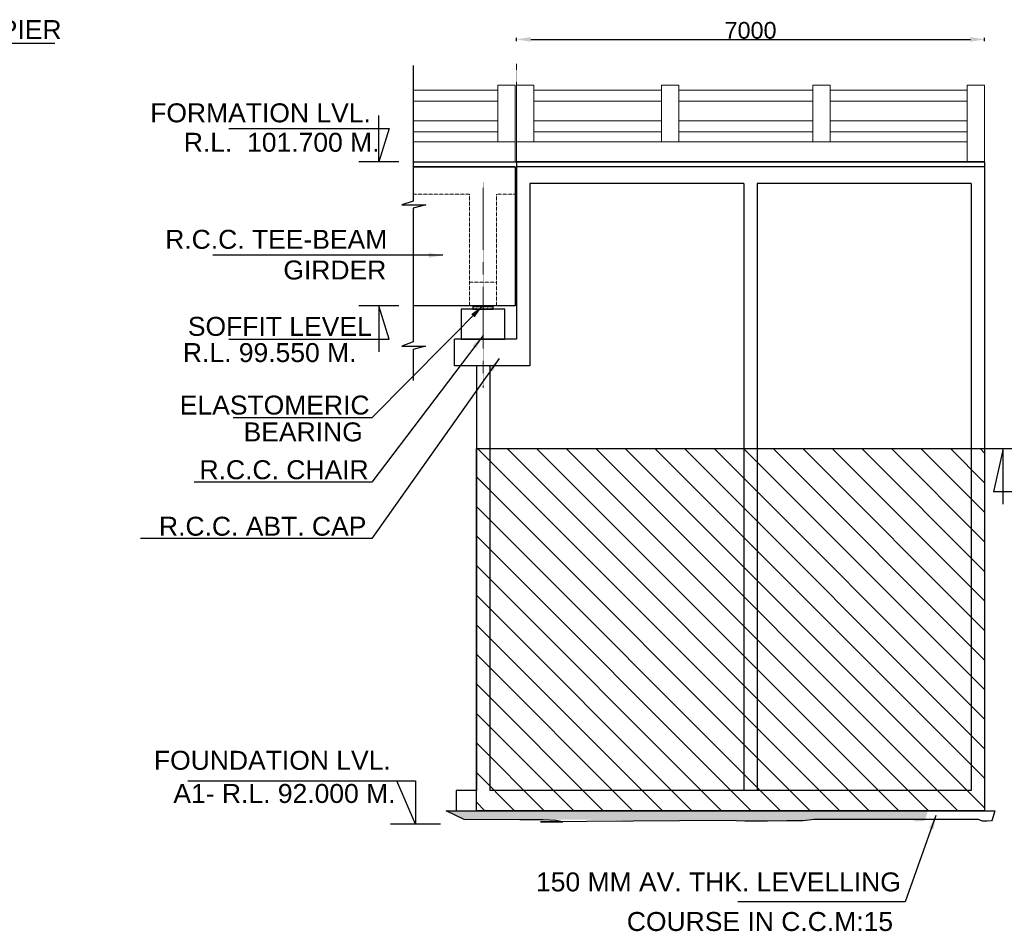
# Model space of a CAD drawing. Header units: inches. Extents: x 4599583 to 400123529, y 1639131 to 28133222499.
# Tile 61 of 86: x 5013787 to 5072670, y 28133098827 to 28133153339. Entities that reach past the tile are written whole.
import ezdxf

# ---------------------------------------------------------------- set-up
doc = ezdxf.new("R2010")
doc.units = ezdxf.units.IN
doc.header["$MEASUREMENT"] = 0
doc.linetypes.add('CENTER', pattern=[2, 1.25, -0.25, 0.25, -0.25])
doc.linetypes.add('HIDDEN', pattern=[0.375, 0.25, -0.125])
for name, color, linetype in [('3', 201, 'Continuous'), ('CENTER', 3, 'CENTER'), ('CHAINAGE', 7, 'Continuous'), ('CHNGE', 31, 'Continuous'), ('text', 7, 'Continuous')]:
    doc.layers.add(name, color=color, linetype=linetype)
for name, color, linetype, lineweight in [('CEN', 3, 'CENTER', 13), ('STR', 7, 'Continuous', 25), ('SYM', 8, 'Continuous', 5)]:
    doc.layers.add(name, color=color, linetype=linetype, lineweight=lineweight)
doc.styles.add('ROMANS', font='arial.ttf')
doc.dimstyles.new('ROMANS', dxfattribs={"dimtxt": 1000, "dimasz": 850, "dimexe": 100, "dimexo": 100, "dimgap": 25, "dimtad": 1, "dimdec": 0, "dimzin": 9, "dimdsep": 46, "dimtxsty": 'ROMANS', "dimcen": 325, "dimclrd": 4, "dimclre": 4, "dimclrt": 6, "dimadec": 0, "dimazin": 0, "dimtfac": 1, "dimtdec": 0, "dimtmove": 0, "dimatfit": 3, "dimfxl": 1, "dimtolj": 1, "dimtzin": 9, "dimarcsym": 0})
pattern_1 = [(50, (-1410122.75, 28134361472), (860.70361, -75.30181), [89.9991, -989.9901]), (355, (-1410122.75, 28134361472), (-166.49994, 902.62153), [71.99928, -791.99208]), (100.451444, (-1410051, 28134361465.7), (694.20367, 827.31972), [76.48747, -841.36212]), (46.1842, (-1410122.8, 28134361712), (1280.67679, -198.62115), [134.99865, -1484.98515]), (96.635635, (-1410016, 28134361695.4), (1121.58312, 1168.93063), [114.73126, -1262.0439]), (351.184164, (-1410122.8, 28134361712), (1121.58312, 1168.93063), [107.99892, -1187.98812]), (21, (-1410002.75, 28134361652), (716.2813, -483.13784), [89.9991, -989.9901]), (326, (-1410002.75, 28134361652), (291.97548, 870.17135), [71.99928, -791.99208]), (71.451445, (-1409943.1, 28134361611.7), (1008.25677, 387.03351), [76.48746, -841.36212]), (37.5, (-1410122.75, 28134361472), (14.59168, 399.46863), [0, -782.392176, 0, -803.99196, 0, -794.99205]), (7.5, (-1410122.75, 28134361472), (315.680288, 473.28932), [0, -458.395416, 0, -764.392356, 0, -302.99697]), (327.5, (-1410390.35, 28134361472), (640.580518, -27.065575), [0, -299.997, 0, -935.99064, 0, -1241.98758]), (317.5, (-1410510.35, 28134361472), (699.816405, 120.124778), [0, -389.9961, 0, -621.593784, 0, -881.99118])]
pattern_2 = [(0, (8336909.32, 28133569788.51), (0, 220), [160, -60]), (90, (8336909.32, 28133569788.51), (-220, 1e-14), [160, -60])]
pattern_3 = [(135, (-965891.6, 28134131980.8), (-883.88348, -883.88348), [])]

# ---------------------------------------------------------------- blocks, each defined once
blk = doc.blocks.new('*D36')
at = {"layer": 'Defpoints', "color": 0, "transparency": 16777216}
for p in [(5071495, 28133152161), (5043495, 28133144538), (5071495, 28133144538)]:
    blk.add_point(p, dxfattribs=at)
at = {"layer": 'STR', "color": 4, "lineweight": -2, "transparency": 16777216}
for p, q in [((5043495, 28133152061), (5043495, 28133152261)), ((5071495, 28133152061), (5071495, 28133152261)), ((5044345, 28133152161), (5070645, 28133152161))]:
    blk.add_line(p, q, dxfattribs=at)
at = {"layer": 'STR', "color": 4, "transparency": 16777216}
for points in [[(5044345, 28133152303), (5044345, 28133152019), (5043495, 28133152161)], [(5070645, 28133152303), (5070645, 28133152019), (5071495, 28133152161)]]:
    blk.add_solid(points, dxfattribs=at)
at = {"layer": 'STR', "color": 6, "transparency": 16777216, "insert": (5057495, 28133152696), "char_height": 1000, "attachment_point": 5, "style": 'ROMANS'}
blk.add_mtext('\\A1;7000', dxfattribs=at)
blk = doc.blocks.new('*D126')
at = {"layer": 'Defpoints', "color": 0, "transparency": 16777216}
for p in [(5071495, 28133152161), (5043495, 28133144538), (5071495, 28133144538)]:
    blk.add_point(p, dxfattribs=at)
at = {"layer": 'STR', "color": 4, "lineweight": -2, "transparency": 16777216}
for p, q in [((5043495, 28133152061), (5043495, 28133152261)), ((5071495, 28133152061), (5071495, 28133152261)), ((5044345, 28133152161), (5070645, 28133152161))]:
    blk.add_line(p, q, dxfattribs=at)
at = {"layer": 'STR', "color": 4, "transparency": 16777216}
for points in [[(5044345, 28133152303), (5044345, 28133152019), (5043495, 28133152161)], [(5070645, 28133152303), (5070645, 28133152019), (5071495, 28133152161)]]:
    blk.add_solid(points, dxfattribs=at)
at = {"layer": 'STR', "color": 6, "transparency": 16777216, "insert": (5057495, 28133152696), "char_height": 1000, "attachment_point": 5, "style": 'ROMANS'}
blk.add_mtext('\\A1;7000', dxfattribs=at)
blk = doc.blocks.new('*D171')
at = {"layer": 'Defpoints', "color": 0, "transparency": 16777216}
for p in [(5071495, 28133152161), (5043495, 28133144538), (5071495, 28133144538)]:
    blk.add_point(p, dxfattribs=at)
at = {"layer": 'STR', "color": 4, "lineweight": -2, "transparency": 16777216}
for p, q in [((5043495, 28133152061), (5043495, 28133152261)), ((5071495, 28133152061), (5071495, 28133152261)), ((5044345, 28133152161), (5070645, 28133152161))]:
    blk.add_line(p, q, dxfattribs=at)
at = {"layer": 'STR', "color": 4, "transparency": 16777216}
for points in [[(5044345, 28133152303), (5044345, 28133152019), (5043495, 28133152161)], [(5070645, 28133152303), (5070645, 28133152019), (5071495, 28133152161)]]:
    blk.add_solid(points, dxfattribs=at)
at = {"layer": 'STR', "color": 6, "transparency": 16777216, "insert": (5057495, 28133152696), "char_height": 1000, "attachment_point": 5, "style": 'ROMANS'}
blk.add_mtext('\\A1;7000', dxfattribs=at)

msp = doc.modelspace()

# ---------------------------------------------------------------- hatches: boundary and pattern name
at = {"layer": 'CHNGE'}
h = msp.add_hatch(dxfattribs=at)
h.set_pattern_fill('ANSI31', color=8, scale=10000, angle=90, style=0)
h.set_pattern_definition(pattern_3)
h.paths.add_polyline_path([(5071495.191, 28133127698.346), (5041095.378, 28133127698.346), (5041095.378, 28133106038.346), (5071495.191, 28133106038.346)])
h = msp.add_hatch(dxfattribs=at)
h.set_pattern_fill('ANSI31', color=8, scale=10000, angle=90, style=0)
h.set_pattern_definition(pattern_3)
h.paths.add_polyline_path([(5071495.191, 28133127698.346), (5041095.378, 28133127698.346), (5041095.378, 28133106038.346), (5071495.191, 28133106038.346)])
h = msp.add_hatch(dxfattribs=at)
h.set_pattern_fill('ANSI31', color=8, scale=10000, angle=90, style=0)
h.set_pattern_definition(pattern_3)
h.paths.add_polyline_path([(5071495.191, 28133127698.346), (5041095.378, 28133127698.346), (5041095.378, 28133106038.346), (5071495.191, 28133106038.346)])
at = {"layer": 'SYM'}
h = msp.add_hatch(dxfattribs=at)
h.set_pattern_fill('ANGLE', color=256, scale=800, style=0)
h.set_pattern_definition(pattern_2)
h.paths.add_polyline_path([(5040895.378, 28133136238.346), (5041495.378, 28133136238.346), (5041495.378, 28133136030.346), (5040895.378, 28133136030.346)])
h = msp.add_hatch(dxfattribs=at)
h.set_pattern_fill('ANGLE', color=256, scale=800, style=0)
h.set_pattern_definition(pattern_2)
h.paths.add_polyline_path([(5040895.378, 28133136238.346), (5041495.378, 28133136238.346), (5041495.378, 28133136030.346), (5040895.378, 28133136030.346)])
h = msp.add_hatch(dxfattribs=at)
h.set_pattern_fill('ANGLE', color=256, scale=800, style=0)
h.set_pattern_definition(pattern_2)
h.paths.add_polyline_path([(5040895.378, 28133136238.346), (5041495.378, 28133136238.346), (5041495.378, 28133136030.346), (5040895.378, 28133136030.346)])
h = msp.add_hatch(dxfattribs=at)
h.set_pattern_fill('ANGLE', color=256, scale=800, style=0)
h.set_pattern_definition(pattern_2)
h.paths.add_polyline_path([(5042095.378, 28133136030.346), (5041495.378, 28133136030.346), (5041495.378, 28133136238.346), (5042095.378, 28133136238.346)])
h = msp.add_hatch(dxfattribs=at)
h.set_pattern_fill('ANGLE', color=256, scale=800, style=0)
h.set_pattern_definition(pattern_2)
h.paths.add_polyline_path([(5042095.378, 28133136030.346), (5041495.378, 28133136030.346), (5041495.378, 28133136238.346), (5042095.378, 28133136238.346)])
h = msp.add_hatch(dxfattribs=at)
h.set_pattern_fill('ANGLE', color=256, scale=800, style=0)
h.set_pattern_definition(pattern_2)
h.paths.add_polyline_path([(5042095.378, 28133136030.346), (5041495.378, 28133136030.346), (5041495.378, 28133136238.346), (5042095.378, 28133136238.346)])
at = {"layer": 'SYM', "linetype": 'Continuous'}
h = msp.add_hatch(dxfattribs=at)
h.set_pattern_fill('AR-CONC', color=252, scale=119.9988, style=0)
h.set_pattern_definition(pattern_1)
h.paths.add_polyline_path([(5068095.224, 28133106038.346), (5039295.378, 28133106038.352), (5040368.328, 28133105504.603), (5047703.459, 28133105493.316), (5049089.202, 28133105491.122), (5049824.912, 28133105453.355), (5050185.286, 28133105390.689), (5056021.627, 28133105459.221), (5056631.821, 28133105431.508), (5057147.115, 28133105403.795), (5058506.184, 28133105403.795), (5059671.101, 28133105431.508), (5060639.799, 28133105431.508), (5061305.466, 28133105514.646), (5067129.273, 28133105514.646), (5067368.002, 28133105403.795), (5067636.685, 28133105403.795), (5067905.368, 28133105431.508), (5067946.492, 28133105499.884)])
h = msp.add_hatch(dxfattribs=at)
h.set_pattern_fill('AR-CONC', color=252, scale=119.9988, style=0)
h.set_pattern_definition(pattern_1)
h.paths.add_polyline_path([(5068095.224, 28133106038.346), (5039295.378, 28133106038.352), (5040368.328, 28133105504.603), (5047703.459, 28133105493.316), (5049089.202, 28133105491.122), (5049824.912, 28133105453.355), (5050185.286, 28133105390.689), (5056021.627, 28133105459.221), (5056631.821, 28133105431.508), (5057147.115, 28133105403.795), (5058506.184, 28133105403.795), (5059671.101, 28133105431.508), (5060639.799, 28133105431.508), (5061305.466, 28133105514.646), (5067129.273, 28133105514.646), (5067368.002, 28133105403.795), (5067636.685, 28133105403.795), (5067905.368, 28133105431.508), (5067946.492, 28133105499.884)])
h = msp.add_hatch(dxfattribs=at)
h.set_pattern_fill('AR-CONC', color=252, scale=119.9988, style=0)
h.set_pattern_definition(pattern_1)
h.paths.add_polyline_path([(5068095.224, 28133106038.346), (5039295.378, 28133106038.352), (5040368.328, 28133105504.603), (5047703.459, 28133105493.316), (5049089.202, 28133105491.122), (5049824.912, 28133105453.355), (5050185.286, 28133105390.689), (5056021.627, 28133105459.221), (5056631.821, 28133105431.508), (5057147.115, 28133105403.795), (5058506.184, 28133105403.795), (5059671.101, 28133105431.508), (5060639.799, 28133105431.508), (5061305.466, 28133105514.646), (5067129.273, 28133105514.646), (5067368.002, 28133105403.795), (5067636.685, 28133105403.795), (5067905.368, 28133105431.508), (5067946.492, 28133105499.884)])

# ---------------------------------------------------------------- linework, layer by layer
at = {"ltscale": 50}
for p, q in [((5037322.058, 28133150594.846), (5037322.058, 28133142487.684)), ((5037322.058, 28133150594.846), (5037322.058, 28133142487.684)), ((5037322.058, 28133150594.846), (5037322.058, 28133142487.684)), ((5037322.058, 28133142487.684), (5036646.973, 28133142264.707)), ((5037322.058, 28133142487.684), (5036646.973, 28133142264.707)), ((5037322.058, 28133142487.684), (5036646.973, 28133142264.707)), ((5036646.973, 28133142264.707), (5038072.992, 28133142264.707)), ((5036646.973, 28133142264.707), (5038072.992, 28133142264.707)), ((5036646.973, 28133142264.707), (5038072.992, 28133142264.707)), ((5038072.992, 28133142264.707), (5037322.058, 28133142071.185)), ((5038072.992, 28133142264.707), (5037322.058, 28133142071.185)), ((5038072.992, 28133142264.707), (5037322.058, 28133142071.185)), ((5037322.058, 28133142071.185), (5037322.059, 28133134071.425)), ((5037322.058, 28133142071.185), (5037322.059, 28133134071.425)), ((5037322.058, 28133142071.185), (5037322.059, 28133134071.425)), ((5037322.059, 28133134071.425), (5036637.677, 28133133820.894)), ((5037322.059, 28133134071.425), (5036637.677, 28133133820.894)), ((5037322.059, 28133134071.425), (5036637.677, 28133133820.894)), ((5036637.677, 28133133820.894), (5038063.696, 28133133820.894)), ((5036637.677, 28133133820.894), (5038063.696, 28133133820.894)), ((5036637.677, 28133133820.894), (5038063.696, 28133133820.894)), ((5038063.696, 28133133820.894), (5037312.761, 28133133627.373)), ((5038063.696, 28133133820.894), (5037312.761, 28133133627.373)), ((5038063.696, 28133133820.894), (5037312.761, 28133133627.373)), ((5037322.059, 28133133629.769), (5037322.059, 28133131772.046)), ((5037322.059, 28133133629.769), (5037322.059, 28133131772.046)), ((5037322.059, 28133133629.769), (5037322.059, 28133131772.046))]:
    msp.add_line(p, q, dxfattribs=at)
at = {"color": 7, "lineweight": 25, "ltscale": 0.5}
for p, q in [((5071495.098, 28133144838.346), (5043495.378, 28133144838.346)), ((5043495.38, 28133144838.346), (5043495.378, 28133134238.346)), ((5071495.098, 28133144838.346), (5043495.378, 28133144838.346)), ((5043495.38, 28133144838.346), (5043495.378, 28133134238.346)), ((5071495.098, 28133144838.346), (5043495.378, 28133144838.346)), ((5043495.38, 28133144838.346), (5043495.378, 28133134238.346)), ((5071494.339, 28133144538.349), (5043495.378, 28133144538.349)), ((5071494.339, 28133144538.349), (5043495.378, 28133144538.349)), ((5071494.339, 28133144538.349), (5043495.378, 28133144538.349))]:
    msp.add_line(p, q, dxfattribs=at)
msp.add_lwpolyline([(5072095.184, 28133106038.346), (5071946.452, 28133105499.884), (5071905.328, 28133105431.508), (5071905.328, 28133105431.508), (5071636.645, 28133105403.795), (5071367.962, 28133105403.795), (5071129.233, 28133105514.646), (5061305.466, 28133105514.646), (5060639.799, 28133105431.508), (5059671.101, 28133105431.508), (5058506.184, 28133105403.795), (5057147.115, 28133105403.795), (5056631.821, 28133105431.508), (5056021.627, 28133105459.221), (5044941.426, 28133105376.083), (5046269.322, 28133105376.083), (5046269.322, 28133105376.083), (5046269.322, 28133105376.083), (5046269.322, 28133105376.083), (5045824.952, 28133105453.355), (5045089.242, 28133105491.122), (5043703.499, 28133105493.316), (5040368.328, 28133105504.603), (5039295.378, 28133106038.352)])
msp.add_lwpolyline([(5072095.184, 28133106038.346), (5071946.452, 28133105499.884), (5071905.328, 28133105431.508), (5071905.328, 28133105431.508), (5071636.645, 28133105403.795), (5071367.962, 28133105403.795), (5071129.233, 28133105514.646), (5061305.466, 28133105514.646), (5060639.799, 28133105431.508), (5059671.101, 28133105431.508), (5058506.184, 28133105403.795), (5057147.115, 28133105403.795), (5056631.821, 28133105431.508), (5056021.627, 28133105459.221), (5044941.426, 28133105376.083), (5046269.322, 28133105376.083), (5046269.322, 28133105376.083), (5046269.322, 28133105376.083), (5046269.322, 28133105376.083), (5045824.952, 28133105453.355), (5045089.242, 28133105491.122), (5043703.499, 28133105493.316), (5040368.328, 28133105504.603), (5039295.378, 28133106038.352)])
msp.add_lwpolyline([(5072095.184, 28133106038.346), (5071946.452, 28133105499.884), (5071905.328, 28133105431.508), (5071905.328, 28133105431.508), (5071636.645, 28133105403.795), (5071367.962, 28133105403.795), (5071129.233, 28133105514.646), (5061305.466, 28133105514.646), (5060639.799, 28133105431.508), (5059671.101, 28133105431.508), (5058506.184, 28133105403.795), (5057147.115, 28133105403.795), (5056631.821, 28133105431.508), (5056021.627, 28133105459.221), (5044941.426, 28133105376.083), (5046269.322, 28133105376.083), (5046269.322, 28133105376.083), (5046269.322, 28133105376.083), (5046269.322, 28133105376.083), (5045824.952, 28133105453.355), (5045089.242, 28133105491.122), (5043703.499, 28133105493.316), (5040368.328, 28133105504.603), (5039295.378, 28133106038.352)])
at = {"layer": '3', "color": 87, "linetype": 'HIDDEN', "lineweight": 5, "ltscale": 50}
for p, q in [((5040695.378, 28133142898.346), (5037322.058, 28133142898.346)), ((5040695.378, 28133142898.346), (5037322.058, 28133142898.346)), ((5040695.378, 28133142898.346), (5037322.058, 28133142898.346)), ((5040695.378, 28133142898.346), (5037322.058, 28133142898.346)), ((5040695.378, 28133142898.346), (5037322.058, 28133142898.346)), ((5040695.378, 28133142898.346), (5037322.058, 28133142898.346)), ((5040695.378, 28133136238.347), (5040695.378, 28133142898.346)), ((5040695.378, 28133136238.347), (5040695.378, 28133142898.346)), ((5040695.378, 28133136238.347), (5040695.378, 28133142898.346)), ((5042295.378, 28133136238.347), (5042295.378, 28133142898.346)), ((5043415.378, 28133142898.346), (5042295.378, 28133142898.346)), ((5042295.378, 28133136238.347), (5042295.378, 28133142898.346)), ((5043415.378, 28133142898.346), (5042295.378, 28133142898.346)), ((5042295.378, 28133136238.347), (5042295.378, 28133142898.346)), ((5043415.378, 28133142898.346), (5042295.378, 28133142898.346)), ((5040695.378, 28133137638.347), (5042295.378, 28133137638.347)), ((5040695.378, 28133137638.347), (5042295.378, 28133137638.347)), ((5040695.378, 28133137638.347), (5042295.378, 28133137638.347))]:
    msp.add_line(p, q, dxfattribs=at)
at = {"layer": 'CEN', "ltscale": 10}
for p, q in [((5043495.38, 28133136238.41), (5043495.38, 28133150691.346)), ((5043495.38, 28133136238.41), (5043495.38, 28133150691.346)), ((5043495.38, 28133136238.41), (5043495.38, 28133150691.346)), ((5041495.378, 28133131334.846), (5041495.378, 28133143609.311)), ((5041495.378, 28133131334.846), (5041495.378, 28133143609.311)), ((5041495.378, 28133131334.846), (5041495.378, 28133143609.311))]:
    msp.add_line(p, q, dxfattribs=at)
at = {"layer": 'CHAINAGE', "linetype": 'ByBlock'}
for p, q in [((5037322.058, 28133144538.346), (5043415.378, 28133144538.346)), ((5037322.058, 28133144538.346), (5043415.378, 28133144538.346)), ((5037322.058, 28133144538.346), (5043415.378, 28133144538.346)), ((5057095.378, 28133143538.346), (5057095.378, 28133107238.334)), ((5057095.378, 28133143538.346), (5057095.378, 28133107238.334)), ((5057095.378, 28133143538.346), (5057095.378, 28133107238.334)), ((5057895.378, 28133143538.346), (5057895.378, 28133107238.334)), ((5057895.378, 28133143538.346), (5057895.378, 28133107238.334)), ((5057895.378, 28133143538.346), (5057895.378, 28133107238.334)), ((5043415.378, 28133136238.347), (5037322.058, 28133136238.347)), ((5043415.378, 28133136238.347), (5037322.058, 28133136238.347)), ((5043415.378, 28133136238.347), (5037322.058, 28133136238.347)), ((5039795.378, 28133132638.346), (5039795.378, 28133134238.346)), ((5043495.378, 28133134238.346), (5039795.378, 28133134238.346)), ((5039795.378, 28133132638.346), (5039795.378, 28133134238.346)), ((5043495.378, 28133134238.346), (5039795.378, 28133134238.346)), ((5039795.378, 28133132638.346), (5039795.378, 28133134238.346)), ((5043495.378, 28133134238.346), (5039795.378, 28133134238.346)), ((5044295.371, 28133132638.346), (5039795.378, 28133132638.346)), ((5044295.371, 28133132638.346), (5039795.378, 28133132638.346)), ((5044295.371, 28133132638.346), (5039795.378, 28133132638.346)), ((5041095.378, 28133132638.346), (5041095.378, 28133107238.334)), ((5041095.378, 28133132638.346), (5041095.378, 28133107238.334)), ((5041095.378, 28133132638.346), (5041095.378, 28133107238.334)), ((5041895.378, 28133132638.346), (5041895.378, 28133107238.334)), ((5041895.378, 28133132638.346), (5041895.378, 28133107238.334)), ((5041895.378, 28133132638.346), (5041895.378, 28133107238.334)), ((5039895.378, 28133107238.334), (5039895.378, 28133106038.352)), ((5039895.378, 28133107238.334), (5039895.378, 28133106038.352)), ((5039895.378, 28133107238.334), (5039895.378, 28133106038.352))]:
    msp.add_line(p, q, dxfattribs=at)
at = {"layer": 'STR'}
for p, q in [((5037322.058, 28133144838.346), (5043495.378, 28133144838.346)), ((5037322.058, 28133144838.346), (5043495.378, 28133144838.346)), ((5037322.058, 28133144838.346), (5043495.378, 28133144838.346)), ((5043495.378, 28133144838.346), (5071494.334, 28133144838.346)), ((5043495.378, 28133144838.346), (5071494.334, 28133144838.346)), ((5043495.378, 28133144838.346), (5071494.334, 28133144838.346)), ((5043415.378, 28133144538.346), (5037322.058, 28133144538.346)), ((5043415.378, 28133144538.346), (5037322.058, 28133144538.346)), ((5043415.378, 28133144538.346), (5037322.058, 28133144538.346)), ((5043415.378, 28133144538.346), (5043415.378, 28133136238.346)), ((5043415.378, 28133144538.346), (5043415.378, 28133136238.346)), ((5043415.378, 28133144538.346), (5043415.378, 28133136238.346)), ((5040875.378, 28133136238.346), (5042095.378, 28133136238.346)), ((5040875.378, 28133136238.346), (5042095.378, 28133136238.346)), ((5040875.378, 28133136238.346), (5042095.378, 28133136238.346))]:
    msp.add_line(p, q, dxfattribs=at)
at = {"layer": 'STR', "ltscale": 20}
for p, q in [((5071494.334, 28133144838.346), (5071495.191, 28133106038.346)), ((5071494.334, 28133144838.346), (5071495.191, 28133106038.346)), ((5071494.334, 28133144838.346), (5071495.191, 28133106038.346)), ((5057095.378, 28133143538.34), (5044295.37, 28133143538.34)), ((5044295.37, 28133143538.34), (5044295.371, 28133132638.346)), ((5057095.378, 28133143538.34), (5044295.37, 28133143538.34)), ((5044295.37, 28133143538.34), (5044295.371, 28133132638.346)), ((5057095.378, 28133143538.34), (5044295.37, 28133143538.34)), ((5044295.37, 28133143538.34), (5044295.371, 28133132638.346)), ((5070695.106, 28133143538.34), (5057895.378, 28133143538.34)), ((5070695.106, 28133143538.34), (5057895.378, 28133143538.34)), ((5070695.106, 28133143538.34), (5057895.378, 28133143538.34)), ((5070695.106, 28133143538.34), (5070695.198, 28133107238.334)), ((5070695.106, 28133143538.34), (5070695.198, 28133107238.334)), ((5070695.106, 28133143538.34), (5070695.198, 28133107238.334)), ((5041095.378, 28133107238.334), (5039895.378, 28133107238.334)), ((5041095.378, 28133107238.334), (5039895.378, 28133107238.334)), ((5041095.378, 28133107238.334), (5039895.378, 28133107238.334)), ((5070695.198, 28133107238.334), (5041895.378, 28133107238.334)), ((5070695.198, 28133107238.334), (5041895.378, 28133107238.334)), ((5070695.198, 28133107238.334), (5041895.378, 28133107238.334)), ((5039295.378, 28133106038.352), (5072095.184, 28133106038.346)), ((5039295.378, 28133106038.352), (5072095.184, 28133106038.346)), ((5039295.378, 28133106038.352), (5072095.184, 28133106038.346))]:
    msp.add_line(p, q, dxfattribs=at)
at = {"layer": 'STR'}
for points in [[(5042795.378, 28133136030.346), (5040195.378, 28133136030.346), (5040195.378, 28133134238.346), (5042795.378, 28133134238.346)], [(5042795.378, 28133136030.346), (5040195.378, 28133136030.346), (5040195.378, 28133134238.346), (5042795.378, 28133134238.346)], [(5042795.378, 28133136030.346), (5040195.378, 28133136030.346), (5040195.378, 28133134238.346), (5042795.378, 28133134238.346)], [(5042095.378, 28133136238.346), (5040895.378, 28133136238.346), (5040895.378, 28133136030.346), (5042095.378, 28133136030.346)], [(5042095.378, 28133136238.346), (5040895.378, 28133136238.346), (5040895.378, 28133136030.346), (5042095.378, 28133136030.346)], [(5042095.378, 28133136238.346), (5040895.378, 28133136238.346), (5040895.378, 28133136030.346), (5042095.378, 28133136030.346)]]:
    msp.add_lwpolyline(points, close=True, dxfattribs=at)
at = {"layer": 'STR', "color": 87}
msp.add_lwpolyline([(5041095.378, 28133127698.346), (5071495.191, 28133127698.346), (5071495.191, 28133106038.346), (5041095.378, 28133106038.346)], close=True, dxfattribs=at)
msp.add_lwpolyline([(5041095.378, 28133127698.346), (5071495.191, 28133127698.346), (5071495.191, 28133106038.346), (5041095.378, 28133106038.346)], close=True, dxfattribs=at)
msp.add_lwpolyline([(5041095.378, 28133127698.346), (5071495.191, 28133127698.346), (5071495.191, 28133106038.346), (5041095.378, 28133106038.346)], close=True, dxfattribs=at)
at = {"layer": 'SYM'}
for p, q in [((5042379.028, 28133149418.3), (5043419.018, 28133149418.3)), ((5042379.028, 28133149418.3), (5043419.018, 28133149418.3)), ((5042379.028, 28133149418.3), (5043419.018, 28133149418.3)), ((5043495.305, 28133149418.178), (5044535.295, 28133149418.178)), ((5043495.305, 28133149418.178), (5043495.305, 28133144838.346)), ((5043495.305, 28133149418.178), (5044535.295, 28133149418.178)), ((5043495.305, 28133149418.178), (5043495.305, 28133144838.346)), ((5043495.305, 28133149418.178), (5044535.295, 28133149418.178)), ((5043495.305, 28133149418.178), (5043495.305, 28133144838.346)), ((5044535.295, 28133149418.178), (5044535.295, 28133146038.212)), ((5044535.295, 28133149418.178), (5044535.295, 28133146038.212)), ((5044535.295, 28133149418.178), (5044535.295, 28133146038.212)), ((5052164.167, 28133149418.178), (5053204.156, 28133149418.178)), ((5052164.167, 28133149418.178), (5053204.156, 28133149418.178)), ((5052164.167, 28133149418.178), (5053204.156, 28133149418.178)), ((5053204.156, 28133149418.178), (5053204.156, 28133146038.212)), ((5053204.156, 28133149418.178), (5053204.156, 28133146038.212)), ((5053204.156, 28133149418.178), (5053204.156, 28133146038.212)), ((5061215.706, 28133149418.178), (5062255.696, 28133149418.178)), ((5061215.706, 28133149418.178), (5062255.696, 28133149418.178)), ((5061215.706, 28133149418.178), (5062255.696, 28133149418.178)), ((5062255.696, 28133149418.178), (5062255.696, 28133146038.212)), ((5062255.696, 28133149418.178), (5062255.696, 28133146038.212)), ((5062255.696, 28133149418.178), (5062255.696, 28133146038.212)), ((5070455.11, 28133149418.178), (5071495.1, 28133149418.178)), ((5070455.11, 28133149418.178), (5071495.1, 28133149418.178)), ((5070455.11, 28133149418.178), (5071495.1, 28133149418.178)), ((5043419.018, 28133146038.334), (5037322.058, 28133146038.334)), ((5043419.018, 28133146038.334), (5037322.058, 28133146038.334)), ((5043419.018, 28133146038.334), (5037322.058, 28133146038.334)), ((5070455.11, 28133146038.212), (5043495.337, 28133146038.212)), ((5070455.11, 28133146038.212), (5043495.337, 28133146038.212)), ((5070455.11, 28133146038.212), (5043495.337, 28133146038.212))]:
    msp.add_line(p, q, dxfattribs=at)
at = {"layer": 'SYM', "ltscale": 0.9}
for p, q in [((5042379.028, 28133149418.3), (5042379.028, 28133146038.334)), ((5042379.028, 28133149418.3), (5042379.028, 28133146038.334)), ((5042379.028, 28133149418.3), (5042379.028, 28133146038.334)), ((5043419.018, 28133149418.3), (5043419.018, 28133144838.346)), ((5043419.018, 28133149418.3), (5043419.018, 28133144838.346)), ((5043419.018, 28133149418.3), (5043419.018, 28133144838.346)), ((5052164.167, 28133149418.178), (5052164.167, 28133146038.212)), ((5052164.167, 28133149418.178), (5052164.167, 28133146038.212)), ((5052164.167, 28133149418.178), (5052164.167, 28133146038.212)), ((5061215.706, 28133149418.178), (5061215.706, 28133146038.212)), ((5061215.706, 28133149418.178), (5061215.706, 28133146038.212)), ((5061215.706, 28133149418.178), (5061215.706, 28133146038.212)), ((5070455.11, 28133149418.178), (5070455.11, 28133144838.346)), ((5070455.11, 28133149418.178), (5070455.11, 28133144838.346)), ((5070455.11, 28133149418.178), (5070455.11, 28133144838.346)), ((5071495.1, 28133149418.178), (5071495.1, 28133144838.346)), ((5071495.1, 28133149418.178), (5071495.1, 28133144838.346)), ((5071495.1, 28133149418.178), (5071495.1, 28133144838.346))]:
    msp.add_line(p, q, dxfattribs=at)
at = {"layer": 'SYM'}
for points in [[(5037322.058, 28133149118.309), (5042379.028, 28133149118.322), (5042379.028, 28133148458.329), (5037322.058, 28133148458.316)], [(5037322.058, 28133149118.309), (5042379.028, 28133149118.322), (5042379.028, 28133148458.329), (5037322.058, 28133148458.316)], [(5037322.058, 28133149118.309), (5042379.028, 28133149118.322), (5042379.028, 28133148458.329), (5037322.058, 28133148458.316)], [(5052164.167, 28133148458.196), (5044535.295, 28133148458.188), (5044535.295, 28133149118.181), (5052164.167, 28133149118.19)], [(5052164.167, 28133148458.196), (5044535.295, 28133148458.188), (5044535.295, 28133149118.181), (5052164.167, 28133149118.19)], [(5052164.167, 28133148458.196), (5044535.295, 28133148458.188), (5044535.295, 28133149118.181), (5052164.167, 28133149118.19)], [(5053204.156, 28133149118.191), (5061215.706, 28133149118.2), (5061215.706, 28133148458.207), (5053204.156, 28133148458.198)], [(5053204.156, 28133149118.191), (5061215.706, 28133149118.2), (5061215.706, 28133148458.207), (5053204.156, 28133148458.198)], [(5053204.156, 28133149118.191), (5061215.706, 28133149118.2), (5061215.706, 28133148458.207), (5053204.156, 28133148458.198)], [(5037322.058, 28133147298.328), (5042379.028, 28133147298.341), (5042379.028, 28133146638.347), (5037322.058, 28133146638.334)], [(5037322.058, 28133147298.328), (5042379.028, 28133147298.341), (5042379.028, 28133146638.347), (5037322.058, 28133146638.334)], [(5037322.058, 28133147298.328), (5042379.028, 28133147298.341), (5042379.028, 28133146638.347), (5037322.058, 28133146638.334)], [(5052164.167, 28133146638.215), (5044535.295, 28133146638.206), (5044535.295, 28133147298.199), (5052164.167, 28133147298.208)], [(5052164.167, 28133146638.215), (5044535.295, 28133146638.206), (5044535.295, 28133147298.199), (5052164.167, 28133147298.208)], [(5052164.167, 28133146638.215), (5044535.295, 28133146638.206), (5044535.295, 28133147298.199), (5052164.167, 28133147298.208)], [(5053204.156, 28133147298.209), (5061215.706, 28133147298.218), (5061215.706, 28133146638.225), (5053204.156, 28133146638.216)], [(5053204.156, 28133147298.209), (5061215.706, 28133147298.218), (5061215.706, 28133146638.225), (5053204.156, 28133146638.216)], [(5053204.156, 28133147298.209), (5061215.706, 28133147298.218), (5061215.706, 28133146638.225), (5053204.156, 28133146638.216)]]:
    msp.add_lwpolyline(points, dxfattribs=at)
for points in [[(5062255.696, 28133149118.181), (5070455.11, 28133149118.2), (5070455.11, 28133148458.207), (5062255.696, 28133148458.188)], [(5062255.696, 28133149118.181), (5070455.11, 28133149118.2), (5070455.11, 28133148458.207), (5062255.696, 28133148458.188)], [(5062255.696, 28133149118.181), (5070455.11, 28133149118.2), (5070455.11, 28133148458.207), (5062255.696, 28133148458.188)], [(5062255.696, 28133147298.199), (5070455.11, 28133147298.218), (5070455.11, 28133146638.225), (5062255.696, 28133146638.206)], [(5062255.696, 28133147298.199), (5070455.11, 28133147298.218), (5070455.11, 28133146638.225), (5062255.696, 28133146638.206)], [(5062255.696, 28133147298.199), (5070455.11, 28133147298.218), (5070455.11, 28133146638.225), (5062255.696, 28133146638.206)]]:
    msp.add_lwpolyline(points, close=True, dxfattribs=at)
at = {"layer": 'text'}
for p, q in [((5036455.916, 28133144838.346), (5034063.608, 28133144838.346)), ((5036455.916, 28133144838.346), (5034063.608, 28133144838.346)), ((5036455.916, 28133144838.346), (5034063.608, 28133144838.346)), ((5036466.916, 28133144838.346), (5034074.608, 28133144838.346)), ((5036466.916, 28133144838.346), (5034074.608, 28133144838.346)), ((5036466.916, 28133144838.346), (5034074.608, 28133144838.346)), ((5036466.916, 28133136238.347), (5034074.608, 28133136238.347)), ((5036466.916, 28133136238.347), (5034074.608, 28133136238.347)), ((5036466.916, 28133136238.347), (5034074.608, 28133136238.347))]:
    msp.add_line(p, q, dxfattribs=at)
at = {"layer": 'text', "ltscale": 200}
for p, q in [((5071495.191, 28133127698.346), (5073305.38, 28133127698.346)), ((5071495.191, 28133127698.346), (5073305.38, 28133127698.346)), ((5071495.191, 28133127698.346), (5073305.38, 28133127698.346)), ((5072610.191, 28133127699.201), (5072018.88, 28133125108.958)), ((5072610.191, 28133127699.201), (5072018.88, 28133125108.958)), ((5072610.191, 28133127699.201), (5072018.88, 28133125108.958)), ((5072610.191, 28133124377.846), (5072610.191, 28133127699.201)), ((5072610.191, 28133124377.846), (5072610.191, 28133127699.201)), ((5072610.191, 28133124377.846), (5072610.191, 28133127699.201)), ((5083044.38, 28133125108.958), (5072018.88, 28133125108.958)), ((5083044.38, 28133125108.958), (5072018.88, 28133125108.958)), ((5083044.38, 28133125108.958), (5072018.88, 28133125108.958)), ((5023833.694, 28133107828.188), (5037456.097, 28133107828.188)), ((5023833.694, 28133107828.188), (5037456.097, 28133107828.188)), ((5023833.694, 28133107828.188), (5037456.097, 28133107828.188)), ((5037456.097, 28133105237.946), (5036335.237, 28133107828.188)), ((5037456.097, 28133105237.946), (5036335.237, 28133107828.188)), ((5037456.097, 28133105237.946), (5036335.237, 28133107828.188)), ((5037456.097, 28133107828.188), (5037456.097, 28133105237.946)), ((5037456.097, 28133107828.188), (5037456.097, 28133105237.946)), ((5037456.097, 28133107828.188), (5037456.097, 28133105237.946)), ((5038945.415, 28133105237.946), (5035966.78, 28133105237.946)), ((5038945.415, 28133105237.946), (5035966.78, 28133105237.946)), ((5038945.415, 28133105237.946), (5035966.78, 28133105237.946))]:
    msp.add_line(p, q, dxfattribs=at)
at = {"layer": 'text'}
for points in [[(5026284.902, 28133146835.582), (5035886.118, 28133146835.582), (5035270.762, 28133144838.346), (5035270.762, 28133147600.808)], [(5026284.902, 28133146835.582), (5035886.118, 28133146835.582), (5035270.762, 28133144838.346), (5035270.762, 28133147600.808)], [(5026284.902, 28133146835.582), (5035886.118, 28133146835.582), (5035270.762, 28133144838.346), (5035270.762, 28133147600.808)], [(5026284.902, 28133134241.111), (5035886.118, 28133134241.111), (5035270.762, 28133136238.347), (5035270.762, 28133133475.885)], [(5026284.902, 28133134241.111), (5035886.118, 28133134241.111), (5035270.762, 28133136238.347), (5035270.762, 28133133475.885)], [(5026284.902, 28133134241.111), (5035886.118, 28133134241.111), (5035270.762, 28133136238.347), (5035270.762, 28133133475.885)]]:
    msp.add_lwpolyline(points, dxfattribs=at)

# ---------------------------------------------------------------- texts
at = {"layer": 'text', "color": 6, "style": 'ROMANS'}
for s, p in [('C.L. OF PIER', (5006612.133, 28133152180.384)), ('C.L. OF PIER', (5006612.133, 28133152180.384)), ('C.L. OF PIER', (5006612.133, 28133152180.384)), ('FORMATION LVL.', (5021591.753, 28133147202.924)), ('FORMATION LVL.', (5021591.753, 28133147202.924)), ('FORMATION LVL.', (5021591.753, 28133147202.924)), (' R.L.  101.700 M.', (5023163.421, 28133145440.552)), (' R.L.  101.700 M.', (5023163.421, 28133145440.552)), (' R.L.  101.700 M.', (5023163.421, 28133145440.552)), ('R.C.C. TEE-BEAM ', (5022488.654, 28133139639.197)), ('R.C.C. TEE-BEAM ', (5022488.654, 28133139639.197)), ('R.C.C. TEE-BEAM ', (5022488.654, 28133139639.197)), ('GIRDER', (5029554.522, 28133137804.882)), ('GIRDER', (5029554.522, 28133137804.882)), ('GIRDER', (5029554.522, 28133137804.882)), ('SOFFIT LEVEL', (5023843.569, 28133134434.685)), ('SOFFIT LEVEL', (5023843.569, 28133134434.685)), ('SOFFIT LEVEL', (5023843.569, 28133134434.685)), ('R.L. 99.550 M.', (5023546.957, 28133132866.382)), ('R.L. 99.550 M.', (5023546.957, 28133132866.382)), ('R.L. 99.550 M.', (5023546.957, 28133132866.382)), ('ELASTOMERIC', (5023362.255, 28133129727.82)), ('ELASTOMERIC', (5023362.255, 28133129727.82)), ('ELASTOMERIC', (5023362.255, 28133129727.82)), (' BEARING', (5026738.88, 28133128124.172)), (' BEARING', (5026738.88, 28133128124.172)), (' BEARING', (5026738.88, 28133128124.172)), ('R.C.C. CHAIR', (5024540.504, 28133125862.096)), ('R.C.C. CHAIR', (5024540.504, 28133125862.096)), ('R.C.C. CHAIR', (5024540.504, 28133125862.096)), ('R.C.C. ABT. CAP', (5022117.186, 28133122483.408)), ('R.C.C. ABT. CAP', (5022117.186, 28133122483.408)), ('R.C.C. ABT. CAP', (5022117.186, 28133122483.408)), ('FOUNDATION LVL.', (5021815.714, 28133108486.383)), ('FOUNDATION LVL.', (5021815.714, 28133108486.383)), ('FOUNDATION LVL.', (5021815.714, 28133108486.383)), (' A1- R.L. 92.000 M.', (5022537.298, 28133106502.488)), (' A1- R.L. 92.000 M.', (5022537.298, 28133106502.488)), (' A1- R.L. 92.000 M.', (5022537.298, 28133106502.488)), ('150 MM AV. THK. LEVELLING ', (5044663.889, 28133101215.028)), ('150 MM AV. THK. LEVELLING ', (5044663.889, 28133101215.028)), ('150 MM AV. THK. LEVELLING ', (5044663.889, 28133101215.028)), ('COURSE IN C.C.M:15', (5050095.067, 28133098847.238)), ('COURSE IN C.C.M:15', (5050095.067, 28133098847.238)), ('COURSE IN C.C.M:15', (5050095.067, 28133098847.238))]:
    msp.add_text(s, height=1133.322, dxfattribs=at).set_placement(p)

# ---------------------------------------------------------------- dimensions: what is measured, and where the dimension line sits
at = {"layer": 'STR', "color": 1}
for picture in ['*D36', '*D126', '*D171']:
    dim = msp.add_linear_dim(base=(5071495.1, 28133152160.846), p1=(5043495.38, 28133144538.324), p2=(5071495.1, 28133144538.324), dimstyle='ROMANS', override={"dimlfac": 0.25, "dimfxl": 100, "dimfxlon": 1}, dxfattribs=at)
    dim.commit()
    dim.dimension.update_dxf_attribs({"geometry": picture, "text_midpoint": (5057495.24, 28133152696.419)})

# ---------------------------------------------------------------- leaders
at = {"layer": 'CENTER', "color": 0, "linetype": 'Continuous'}
for points in [[(5004338.224, 28133151929.076), (5015884.227, 28133151929.076)], [(5004338.224, 28133151929.076), (5015884.227, 28133151929.076)], [(5004338.224, 28133151929.076), (5015884.227, 28133151929.076)], [(5039087.39, 28133139249.12), (5036318.085, 28133139249.047), (5025341.528, 28133139249.047)], [(5039087.39, 28133139249.12), (5036318.085, 28133139249.047), (5025341.528, 28133139249.047)], [(5039087.39, 28133139249.12), (5036318.085, 28133139249.047), (5025341.528, 28133139249.047)], [(5041485.378, 28133136238.346), (5034853.254, 28133129530.732), (5026550.31, 28133129530.732)], [(5041485.378, 28133136238.346), (5034853.254, 28133129530.732), (5026550.31, 28133129530.732)], [(5041485.378, 28133136238.346), (5034853.254, 28133129530.732), (5026550.31, 28133129530.732)], [(5041495.378, 28133134449.846), (5034853.254, 28133125687.918), (5024225.524, 28133125687.918)], [(5041495.378, 28133134449.846), (5034853.254, 28133125687.918), (5024225.524, 28133125687.918)], [(5041495.378, 28133134449.846), (5034853.254, 28133125687.918), (5024225.524, 28133125687.918)], [(5042463.738, 28133133075.12), (5034853.254, 28133122316.938), (5021003.556, 28133122316.938)], [(5042463.738, 28133133075.12), (5034853.254, 28133122316.938), (5021003.556, 28133122316.938)], [(5042463.738, 28133133075.12), (5034853.254, 28133122316.938), (5021003.556, 28133122316.938)], [(5068583.378, 28133105753.604), (5066741.771, 28133100586.763), (5056728.959, 28133100586.763)], [(5068583.378, 28133105753.604), (5066741.771, 28133100586.763), (5056728.959, 28133100586.763)], [(5068583.378, 28133105753.604), (5066741.771, 28133100586.763), (5056728.959, 28133100586.763)]]:
    msp.add_leader(points, dimstyle='ROMANS', override={"dimlfac": 0.333333, "dimfxl": 100, "dimfxlon": 1}, dxfattribs=at)

doc.saveas('drawing.dxf')
